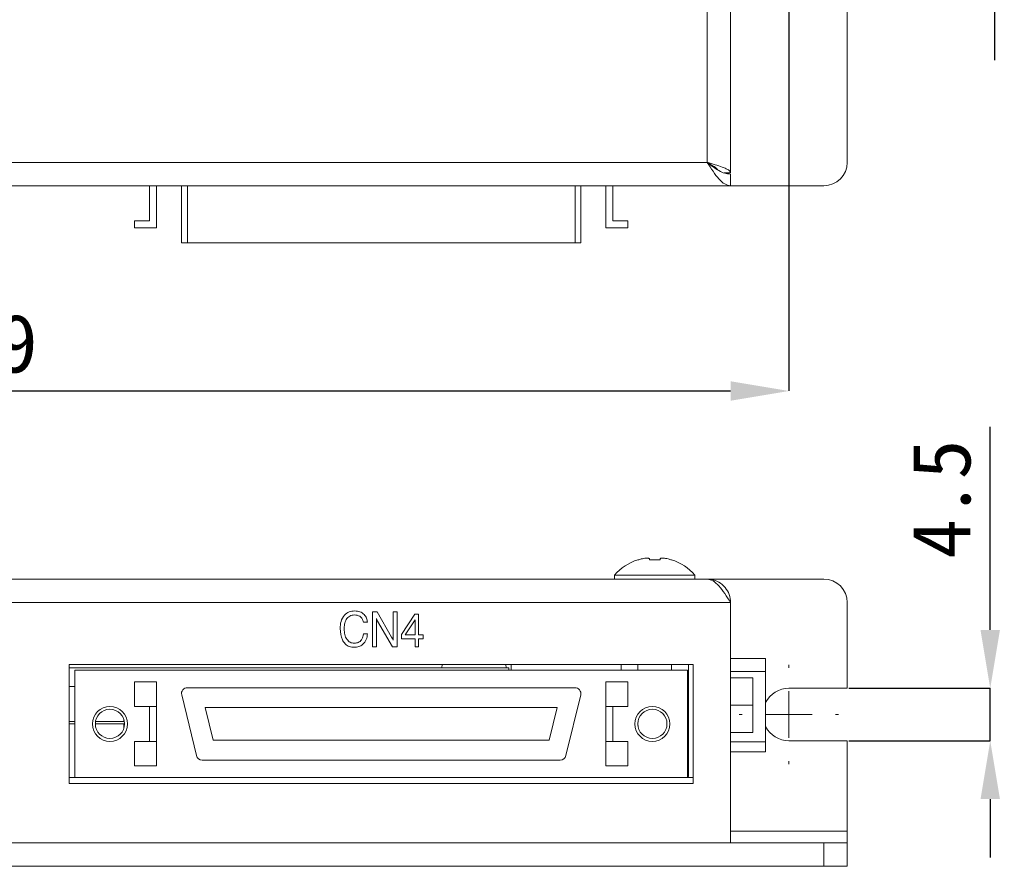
# Model space of a CAD drawing. Header units: millimetres. Extents: x 22 to 278, y 61 to 167.
# Tile 22 of 148: x 94 to 136, y 61 to 97. Entities that reach past the tile are written whole.
import ezdxf

# ---------------------------------------------------------------- set-up
doc = ezdxf.new("R2010")
doc.units = ezdxf.units.MM
doc.header["$PDSIZE"] = -1
doc.layers.get('0').update_dxf_attribs({"lineweight": 15})
doc.layers.add('標註文字', color=4, linetype='Continuous', lineweight=9)
doc.styles.add('SLDTEXTSTYLE0', font='kaiu.ttf')
doc.dimstyles.new('SLDDIMSTYLE0', dxfattribs={"dimtxt": 2.5, "dimasz": 2.5, "dimexe": 0, "dimexo": 0.0625, "dimtad": 1, "dimlfac": 2, "dimrnd": 1e-09, "dimzin": 12, "dimdsep": 46, "dimtxsty": 'SLDTEXTSTYLE0', "dimsah": 1, "dimcen": 0.09, "dimadec": 0, "dimazin": 3, "dimtfac": 1, "dimtofl": 0, "dimtmove": 0, "dimatfit": 3, "dimfxl": 0, "dimfrac": 2, "dimtolj": 1, "dimtzin": 12, "dimarcsym": 0})
doc.dimstyles.new('SLDDIMSTYLE1', dxfattribs={"dimtxt": 2.5, "dimasz": 2.5, "dimexe": 0, "dimexo": 0.0625, "dimtad": 1, "dimlfac": 2, "dimrnd": 1e-09, "dimzin": 12, "dimdsep": 46, "dimtxsty": 'SLDTEXTSTYLE0', "dimsah": 1, "dimcen": 0.09, "dimadec": 0, "dimazin": 3, "dimtfac": 1, "dimtmove": 0, "dimatfit": 0, "dimfxl": 0, "dimfrac": 2, "dimtolj": 1, "dimtzin": 12, "dimarcsym": 0})

# ---------------------------------------------------------------- blocks, each defined once
blk = doc.blocks.new('_D_3')
at = {"layer": 'Defpoints', "color": 0, "transparency": 16777216}
for p in [(56.981, 99.611), (126.481, 99.611), (126.481, 81.444)]:
    blk.add_point(p, dxfattribs=at)
at = {"layer": '標註文字', "color": 0, "lineweight": -2, "transparency": 16777216}
for p, q in [((56.981, 99.549), (56.981, 81.444)), ((126.481, 99.549), (126.481, 81.444)), ((59.481, 81.444), (123.981, 81.444))]:
    blk.add_line(p, q, dxfattribs=at)
at = {"layer": '標註文字', "color": 0, "transparency": 16777216}
for points in [[(59.481, 81.861), (59.481, 81.027), (56.981, 81.444)], [(123.981, 81.861), (123.981, 81.027), (126.481, 81.444)]]:
    blk.add_solid(points, dxfattribs=at)
at = {"layer": '標註文字', "color": 0, "transparency": 16777216, "insert": (91.731, 84.735), "char_height": 2.5, "attachment_point": 2, "style": 'SLDTEXTSTYLE0'}
blk.add_mtext('\\A1;139', dxfattribs=at)
blk = doc.blocks.new('_D_4')
at = {"layer": 'Defpoints', "color": 0, "transparency": 16777216}
for p in [(128.981, 102.861), (135.296, 102.861), (128.981, 100.611)]:
    blk.add_point(p, dxfattribs=at)
at = {"layer": '標註文字', "color": 0, "lineweight": -2, "transparency": 16777216}
for p, q in [((135.296, 105.361), (135.296, 114.059)), ((129.044, 102.861), (135.296, 102.861)), ((135.296, 100.611), (135.296, 102.861)), ((129.044, 100.611), (135.296, 100.611)), ((135.296, 98.111), (135.296, 95.611))]:
    blk.add_line(p, q, dxfattribs=at)
at = {"layer": '標註文字', "color": 0, "transparency": 16777216}
for points in [[(134.88, 105.361), (135.713, 105.361), (135.296, 102.861)], [(134.88, 98.111), (135.713, 98.111), (135.296, 100.611)]]:
    blk.add_solid(points, dxfattribs=at)
at = {"layer": '標註文字', "color": 0, "transparency": 16777216, "insert": (131.947, 110.96), "char_height": 2.5, "attachment_point": 2, "rotation": 90, "style": 'SLDTEXTSTYLE0'}
blk.add_mtext('\\A1;4.5', dxfattribs=at)
blk = doc.blocks.new('_D_7')
at = {"layer": 'Defpoints', "color": 0, "transparency": 16777216}
for p in [(128.981, 68.711), (135.11, 68.711), (128.981, 66.461)]:
    blk.add_point(p, dxfattribs=at)
at = {"layer": '標註文字', "color": 0, "lineweight": -2, "transparency": 16777216}
for p, q in [((135.11, 71.211), (135.11, 79.909)), ((129.044, 68.711), (135.11, 68.711)), ((135.11, 66.461), (135.11, 68.711)), ((129.044, 66.461), (135.11, 66.461)), ((135.11, 63.961), (135.11, 61.461))]:
    blk.add_line(p, q, dxfattribs=at)
at = {"layer": '標註文字', "color": 0, "transparency": 16777216}
for points in [[(134.693, 71.211), (135.526, 71.211), (135.11, 68.711)], [(134.693, 63.961), (135.526, 63.961), (135.11, 66.461)]]:
    blk.add_solid(points, dxfattribs=at)
at = {"layer": '標註文字', "color": 0, "transparency": 16777216, "insert": (131.76, 76.81), "char_height": 2.5, "attachment_point": 2, "rotation": 90, "style": 'SLDTEXTSTYLE0'}
blk.add_mtext('\\A1;4.5', dxfattribs=at)
blk = doc.blocks.new('SW_CENTERMARKSYMBOL_3')
at = {"layer": '標註文字', "color": 0}
for p, q in [((0, 2), (0, 2.125)), ((0, 0), (0, 1)), ((-2, 0), (-2.125, 0)), ((0, 0), (-1, 0)), ((0, 0), (0, -1)), ((0, 0), (1, 0)), ((2, 0), (2.125, 0)), ((0, -2), (0, -2.125))]:
    blk.add_line(p, q, dxfattribs=at)

msp = doc.modelspace()

# ---------------------------------------------------------------- linework, layer by layer
for p, q in [((122.9814, 91.2361), (122.9814, 136.9861)), ((123.9814, 136.9861), (123.9814, 90.7861)), ((128.9814, 100.6111), (128.9814, 91.2361)), ((122.9814, 91.2361), (60.4814, 91.2361)), ((123.7038, 90.7861), (123.9814, 90.7861)), ((123.9814, 90.2361), (123.9814, 90.7361)), ((123.9814, 90.2361), (59.4814, 90.2361)), ((99.0814, 90.2361), (99.0814, 88.7361)), ((99.3814, 88.4361), (99.3814, 90.2361)), ((100.4491, 90.2361), (100.4491, 87.7861)), ((100.6991, 87.7861), (100.6991, 90.2361)), ((117.3137, 87.7861), (117.3137, 90.2361)), ((117.5637, 87.7861), (117.5637, 90.2361)), ((118.6314, 90.2361), (118.6314, 88.4361)), ((118.9314, 88.7361), (118.9314, 90.2361)), ((123.9814, 90.2361), (127.9814, 90.2361)), ((98.4314, 88.7361), (98.4314, 88.4361)), ((99.0814, 88.7361), (98.4314, 88.7361)), ((119.5814, 88.7361), (118.9314, 88.7361)), ((119.5814, 88.4361), (119.5814, 88.7361)), ((98.4314, 88.4361), (99.3814, 88.4361)), ((118.6314, 88.4361), (119.5814, 88.4361)), ((100.6991, 87.7861), (100.4491, 87.7861)), ((117.3137, 87.7861), (100.6991, 87.7861)), ((117.5637, 87.7861), (117.3137, 87.7861)), ((120.0064, 74.2062), (120.0064, 74.2184)), ((120.5014, 74.2062), (120.5014, 74.2507)), ((120.9614, 74.2507), (120.9614, 74.2062)), ((121.4564, 74.2184), (121.4564, 74.2062)), ((119.0064, 73.5569), (119.0064, 73.3856)), ((119.0064, 73.5569), (122.4564, 73.5569)), ((122.4564, 73.3856), (122.4564, 73.5569)), ((122.9814, 73.3856), (60.4814, 73.3856)), ((122.9814, 73.3856), (127.9814, 73.3856)), ((123.9814, 72.3856), (59.4814, 72.3856)), ((123.9814, 72.3856), (123.9814, 62.0856)), ((128.9814, 72.3856), (128.9814, 68.7106)), ((108.6314, 71.9856), (108.8303, 71.9856)), ((108.6314, 70.4856), (108.6314, 71.9856)), ((108.8303, 71.9856), (109.4553, 70.8961)), ((109.516, 71.9856), (109.6891, 71.9856)), ((109.516, 70.7699), (109.516, 71.9856)), ((109.6891, 71.9856), (109.6891, 70.4856)), ((109.8814, 71.0151), (110.4436, 71.8895)), ((110.4436, 71.8895), (110.6121, 71.8895)), ((110.6121, 71.8895), (110.6121, 71.0048)), ((108.4198, 71.5433), (108.2467, 71.5433)), ((108.8044, 71.7014), (108.8044, 70.4856)), ((109.4922, 70.4856), (108.8543, 71.5905)), ((110.4583, 71.6488), (110.0406, 71.0048)), ((110.4583, 71.0048), (110.4583, 71.6488)), ((108.2467, 71.0433), (108.4198, 71.0433)), ((109.8814, 70.8318), (109.8814, 71.0151)), ((110.0406, 71.0048), (110.4583, 71.0048)), ((110.6121, 71.0048), (110.8044, 71.0048)), ((110.8044, 71.0048), (110.8044, 70.8318)), ((108.8044, 70.4856), (108.6314, 70.4856)), ((109.6891, 70.4856), (109.4922, 70.4856)), ((110.4583, 70.8318), (109.8814, 70.8318)), ((110.4583, 70.4856), (110.4583, 70.8318)), ((110.6121, 70.4856), (110.4583, 70.4856)), ((110.6121, 70.8318), (110.6121, 70.4856)), ((110.8044, 70.8318), (110.6121, 70.8318)), ((122.3814, 69.7356), (95.6314, 69.7356)), ((95.6314, 69.7356), (95.6314, 64.6356)), ((111.6195, 69.7356), (111.6064, 69.5856)), ((114.3564, 69.5856), (114.3432, 69.7356)), ((114.5814, 69.7356), (114.5814, 69.4856)), ((119.288, 69.7356), (119.288, 69.4856)), ((120.0097, 69.7356), (120.0097, 69.4856)), ((121.453, 69.7356), (121.453, 69.4856)), ((122.1747, 69.7356), (122.1747, 64.9374)), ((122.3814, 64.6356), (122.3814, 69.7356)), ((125.4814, 69.9856), (123.9814, 69.9856)), ((125.4814, 69.9856), (125.4814, 69.4236)), ((95.6314, 69.5856), (114.4814, 69.5856)), ((122.1314, 69.4856), (95.8814, 69.4856)), ((95.8814, 69.4856), (95.8814, 64.8856)), ((114.4814, 69.5856), (114.4814, 69.4856)), ((122.1314, 69.4856), (122.1314, 64.8856)), ((125.4814, 69.4236), (123.9814, 69.4236)), ((125.4814, 69.4236), (125.4814, 66.4236)), ((95.6314, 68.7856), (95.8814, 68.7856)), ((98.4314, 68.9856), (99.3814, 68.9856)), ((98.4314, 68.9856), (98.4314, 67.9356)), ((99.3814, 68.9856), (99.3814, 67.9356)), ((118.6314, 68.9856), (119.5814, 68.9856)), ((118.6314, 68.9856), (118.6314, 67.9356)), ((119.5814, 68.9856), (119.5814, 67.9356)), ((124.9314, 69.1606), (123.9814, 69.1606)), ((124.9314, 69.1606), (124.9314, 67.9856)), ((100.4561, 68.4268), (101.0851, 65.8268)), ((117.3137, 68.7356), (100.6991, 68.7356)), ((116.9276, 65.8268), (117.5567, 68.4268)), ((128.9814, 68.7106), (126.4814, 68.7106)), ((124.9314, 67.9856), (123.9814, 67.9856)), ((124.9314, 67.9856), (124.9314, 66.8106)), ((99.3814, 67.9356), (98.4314, 67.9356)), ((99.0814, 67.9356), (99.0814, 66.4356)), ((99.3814, 66.4356), (99.3814, 67.9356)), ((116.5512, 67.8856), (101.4615, 67.8856)), ((101.4615, 67.8856), (101.8002, 66.4856)), ((116.2125, 66.4856), (116.5512, 67.8856)), ((119.5814, 67.9356), (118.6314, 67.9356)), ((118.6314, 67.9356), (118.6314, 66.4356)), ((118.9314, 66.4356), (118.9314, 67.9356)), ((95.8814, 67.2856), (95.6314, 67.2856)), ((95.6314, 67.1856), (95.8814, 67.1856)), ((96.7564, 67.1856), (97.9814, 67.1856)), ((97.9814, 67.2856), (96.7644, 67.2856)), ((97.9814, 67.2856), (97.9814, 67.3606)), ((97.9983, 67.2856), (97.9814, 67.2856)), ((97.9814, 67.1856), (97.9814, 67.0106)), ((97.9814, 67.1856), (98.0064, 67.1856)), ((120.0097, 67.2499), (120.0097, 67.1214)), ((124.9314, 66.8106), (123.9814, 66.8106)), ((98.4314, 66.4356), (98.4314, 65.3856)), ((98.4314, 66.4356), (99.3814, 66.4356)), ((99.3814, 66.4356), (99.3814, 65.3856)), ((101.8002, 66.4856), (116.2125, 66.4856)), ((118.6314, 66.4356), (118.6314, 65.3856)), ((118.6314, 66.4356), (119.5814, 66.4356)), ((119.5814, 66.4356), (119.5814, 65.3856)), ((125.4814, 66.4236), (123.9814, 66.4236)), ((125.4814, 66.4236), (125.4814, 65.9856)), ((126.4814, 66.4606), (128.9814, 66.4606)), ((128.9814, 66.4606), (128.9814, 62.5856)), ((125.4814, 65.9856), (123.9814, 65.9856)), ((101.3281, 65.6356), (116.6846, 65.6356)), ((98.4314, 65.3856), (99.3814, 65.3856)), ((118.6314, 65.3856), (119.5814, 65.3856)), ((95.6314, 64.8856), (95.8814, 64.8856)), ((95.6314, 64.6356), (122.3814, 64.6356)), ((122.1314, 64.8856), (95.8814, 64.8856)), ((122.1314, 64.9258), (122.1747, 64.9374)), ((122.1314, 64.8856), (122.3814, 64.8856)), ((123.9814, 62.5856), (128.9814, 62.5856)), ((128.9814, 62.5856), (128.9814, 62.0856)), ((55.4814, 62.0856), (127.9814, 62.0856)), ((123.9814, 62.0856), (59.4814, 62.0856)), ((127.9814, 61.0856), (127.9814, 62.0856)), ((127.9814, 62.0856), (128.9814, 62.0856)), ((128.9814, 62.0856), (128.9814, 61.0856)), ((55.4814, 61.0856), (127.9814, 61.0856)), ((128.9814, 61.0856), (127.9814, 61.0856))]:
    msp.add_line(p, q)
for centre, radius in [((97.3814, 67.1856), 0.75), ((97.3814, 67.1856), 0.625), ((120.6314, 67.1856), 0.75), ((120.6314, 67.1856), 0.625)]:
    msp.add_circle(centre, radius)
for centre, radius, start, end in [((127.9814, 91.2361), 1, 270, 0), ((120.7314, 72.0356), 2.3, 108.37394, 138.59038), ((120.7314, 72.0356), 2.2885, 104.55205, 108.46984), ((120.7314, 72.0356), 2.1827, 83.95141, 96.04859), ((120.7314, 72.0356), 2.2885, 71.53016, 75.44795), ((120.7314, 72.0356), 2.3, 41.40962, 71.62606), ((127.9814, 72.3856), 1, 0, 90), ((100.6991, 68.4856), 0.25, 90, 193.60054), ((117.3137, 68.4856), 0.25, 346.39946, 90), ((126.4814, 67.5856), 1.125, 90, 152.73396), ((126.4814, 67.5856), 1.125, 207.26604, 270), ((101.3281, 65.8856), 0.25, 193.60054, 270), ((116.6846, 65.8856), 0.25, 270, 346.39946)]:
    msp.add_arc(centre, radius, start, end)
for points, knots in [([(123.4308, 90.9153), (123.3968, 90.9519), (123.3281, 91.0256), (123.1612, 91.1326), (123.039, 91.2029), (122.9814, 91.2361)], [0, 0, 0, 0, 0.3419967, 0.6895044, 1, 1, 1, 1]), ([(123.9814, 90.7861), (123.9694, 90.8196), (123.9454, 90.8866), (123.7592, 90.9872), (123.4871, 91.0877), (123.2089, 91.1709), (123.0369, 91.2202), (122.9814, 91.2361)], [0, 0, 0, 0, 0.2233557, 0.4467421, 0.6701287, 0.893515, 1, 1, 1, 1]), ([(120.5014, 74.2507), (120.4979, 74.2594), (120.4909, 74.2769), (120.4347, 74.2886), (120.3522, 74.2872), (120.2549, 74.2741), (120.1879, 74.2582), (120.1564, 74.2507)], [0, 0, 0, 0, 0.2095281, 0.4195633, 0.6226907, 0.8225336, 1, 1, 1, 1]), ([(121.3064, 74.2507), (121.2691, 74.2594), (121.1943, 74.2769), (121.0925, 74.2886), (121.0154, 74.2872), (120.9692, 74.2741), (120.9639, 74.2582), (120.9614, 74.2507)], [0, 0, 0, 0, 0.2095281, 0.4195633, 0.6226907, 0.8225336, 1, 1, 1, 1]), ([(123.9814, 72.3856), (123.9694, 72.5026), (123.9454, 72.7365), (123.7592, 73.045), (123.4871, 73.2716), (123.2089, 73.3741), (123.0369, 73.3828), (122.9814, 73.3856)], [0, 0, 0, 0, 0.2233557, 0.4467421, 0.6701287, 0.893515, 1, 1, 1, 1]), ([(107.2467, 71.2684), (107.2529, 71.3721), (107.2652, 71.5791), (107.406, 71.841), (107.6294, 72.0026), (107.7927, 72.0169), (107.8744, 72.0241)], [0, 0, 0, 0, 0.2808116, 0.5602862, 0.7798963, 1, 1, 1, 1]), ([(107.8639, 71.851), (107.7923, 71.8429), (107.6846, 71.8308), (107.5715, 71.7409), (107.4862, 71.6273), (107.4282, 71.4554), (107.4226, 71.3139), (107.4198, 71.2431)], [0, 0, 0, 0, 0.2485502, 0.3737852, 0.4991207, 0.7492031, 1, 1, 1, 1]), ([(108.2467, 71.5433), (108.2339, 71.5926), (108.2082, 71.6909), (108.1049, 71.7949), (107.9831, 71.8448), (107.9037, 71.8489), (107.8639, 71.851)], [0, 0, 0, 0, 0.2799982, 0.5590156, 0.7792744, 1, 1, 1, 1]), ([(107.8744, 72.0241), (107.9501, 72.0181), (108.1012, 72.0062), (108.2822, 71.8846), (108.3898, 71.7191), (108.4098, 71.6019), (108.4198, 71.5433)], [0, 0, 0, 0, 0.2801497, 0.5593835, 0.7794726, 1, 1, 1, 1]), ([(108.8543, 71.5905), (108.8437, 71.6106), (108.8247, 71.6465), (108.8106, 71.6846), (108.8044, 71.7014)], [0, 0, 0, 0, 0.5599626, 1, 1, 1, 1]), ([(107.8516, 70.4664), (107.7808, 70.4722), (107.6392, 70.4837), (107.456, 70.6031), (107.2769, 70.859), (107.2592, 71.0996), (107.2467, 71.2684)], [0, 0, 0, 0, 0.187045, 0.3736855, 0.5608383, 1, 1, 1, 1]), ([(107.4198, 71.2431), (107.4239, 71.1651), (107.432, 71.0093), (107.5205, 70.8074), (107.6711, 70.662), (107.7945, 70.647), (107.8561, 70.6395)], [0, 0, 0, 0, 0.2810713, 0.5610802, 0.7806543, 1, 1, 1, 1]), ([(108.4198, 71.0433), (108.4097, 70.9587), (108.3894, 70.7897), (108.2442, 70.5927), (108.0517, 70.481), (107.9183, 70.4713), (107.8516, 70.4664)], [0, 0, 0, 0, 0.28029032, 0.55950561, 0.77951577, 1, 1, 1, 1]), ([(107.8561, 70.6395), (107.9151, 70.6455), (108.0331, 70.6577), (108.1626, 70.7698), (108.2325, 70.9054), (108.242, 70.9973), (108.2467, 71.0433)], [0, 0, 0, 0, 0.2796735, 0.5589015, 0.7792019, 1, 1, 1, 1]), ([(109.4553, 70.8961), (109.4683, 70.8733), (109.4914, 70.8326), (109.5085, 70.789), (109.516, 70.7699)], [0, 0, 0, 0, 0.5601228, 1, 1, 1, 1])]:
    msp.add_open_spline(points, degree=3, knots=knots)
for points in [[(122.9814, 91.2361), (123.0647, 91.105), (123.2314, 90.843), (123.4814, 90.5124), (123.7314, 90.2812), (123.898, 90.2511), (123.9814, 90.2361)], [(122.9814, 91.2361), (123.0647, 91.1706), (123.2314, 91.0395), (123.4814, 90.8742), (123.7314, 90.7586), (123.898, 90.7436), (123.9814, 90.7361)], [(122.9814, 73.3856), (123.0647, 73.3706), (123.2314, 73.3405), (123.4814, 73.1093), (123.7314, 72.7787), (123.898, 72.5166), (123.9814, 72.3856)]]:
    msp.add_open_spline(points, degree=3)

# ---------------------------------------------------------------- block references
at = {"layer": '標註文字'}
msp.add_blockref('SW_CENTERMARKSYMBOL_3', (126.4814, 67.5856), dxfattribs=at)

# ---------------------------------------------------------------- dimensions: what is measured, and where the dimension line sits
for base, p1, p2, picture, middle in [((135.2963, 102.8611), (128.9814, 100.6111), (128.9814, 102.8611), '_D_4', (135.2963, 110.9602)), ((135.1098, 68.7106), (128.9814, 66.4606), (128.9814, 68.7106), '_D_7', (135.1098, 76.8097))]:
    dim = msp.add_linear_dim(base=base, p1=p1, p2=p2, angle=90, dimstyle='SLDDIMSTYLE1', dxfattribs=at)
    dim.commit()
    dim.dimension.update_dxf_attribs({"geometry": picture, "text_midpoint": middle, "dimtype": 160})
dim = msp.add_linear_dim(base=(126.4814, 81.4439), p1=(56.9814, 99.6111), p2=(126.4814, 99.6111), dimstyle='SLDDIMSTYLE0', dxfattribs=at)
dim.commit()
dim.dimension.update_dxf_attribs({"geometry": '_D_3', "text_midpoint": (91.7314, 81.4439), "dimtype": 160})

doc.saveas('drawing.dxf')
